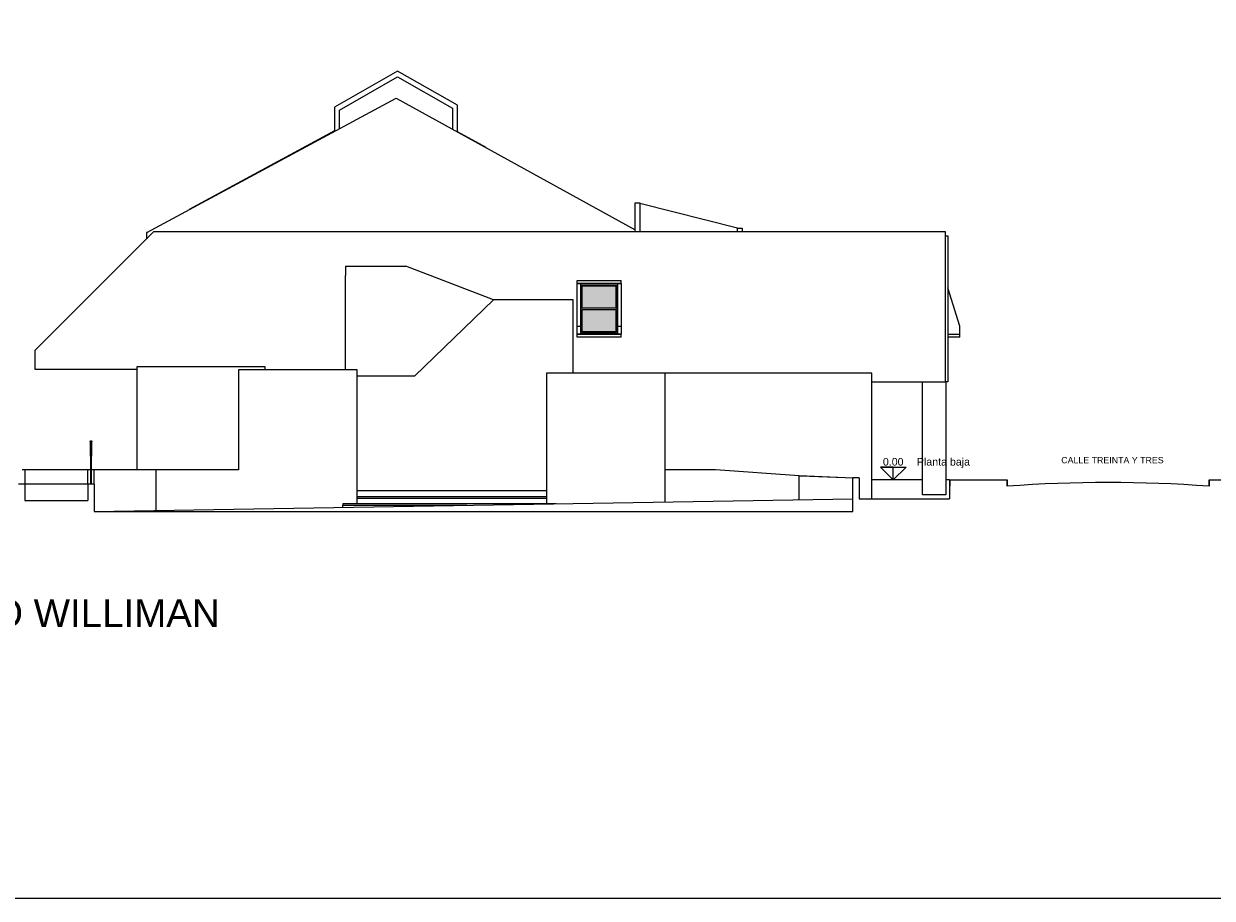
# Model space of a CAD drawing. Header units: metres. Extents: x -18231 to -17951, y 15132 to 15402.
# Tile 126 of 144: x -18020 to -17982, y 15289 to 15317. Entities that reach past the tile are written whole.
import ezdxf

# ---------------------------------------------------------------- set-up
doc = ezdxf.new("R2010")
doc.units = ezdxf.units.M
doc.layers.get('0').update_dxf_attribs({"color": 1})
for name, color, linetype, lineweight in [('A-DETL', 90, 'Continuous', 18), ('A-FLOR', 192, 'Continuous', 25), ('A-FLOR-HRAL', 11, 'Continuous', 18), ('A-FLOR-LEVL', 51, 'Continuous', 18), ('A-GLAZ', 151, 'Continuous', 18), ('A-WALL', 113, 'Continuous', 9), ('ATRAS', 21, 'Continuous', 9), ('I-FURN', 30, 'Continuous', 18), ('MEDIO', 81, 'Continuous', 9), ('S-COLS', 52, 'Continuous', 18), ('S-STRS', 31, 'Continuous', 18)]:
    doc.layers.add(name, color=color, linetype=linetype, lineweight=lineweight)
doc.layers.add('CORTADO', color=192, linetype='Continuous')
doc.layers.add('TEXTOS', color=1, linetype='Continuous')
doc.styles.add('Arial', font='arial.ttf', dxfattribs={"height": 120})
doc.styles.add('Romans', font='arial.ttf', dxfattribs={"height": 0.2})

# ---------------------------------------------------------------- blocks, each defined once
blk = doc.blocks.new('Ventana de guillotina de 2 hojas - 1200x 1600mm 2-488645-Este')
at = {"layer": 'A-GLAZ'}
for p, q in [((3908, 6208), (5044, 6208)), ((3908, 4672), (3908, 6208)), ((3939, 6176), (5012, 6176)), ((3939, 5462), (3939, 6176)), ((5012, 6176), (5012, 5462)), ((5044, 6208), (5044, 4672)), ((5044, 5462), (3908, 5462)), ((3939, 5418), (5012, 5418)), ((3939, 4704), (3939, 5418)), ((5012, 5418), (5012, 4704)), ((5044, 4672), (3908, 4672)), ((5012, 4704), (3939, 4704))]:
    blk.add_line(p, q, dxfattribs=at)
blk = doc.blocks.new('Aberturas - Aberturas-489961-Este')
at = {"layer": 'I-FURN'}
for p, q in [((3785, 6345), (5175, 6345)), ((3785, 6240), (3785, 6345)), ((5175, 6240), (3785, 6240)), ((3785, 4890), (3785, 6240)), ((3785, 6240), (3885, 6240)), ((3885, 6240), (3885, 4890)), ((5075, 4890), (5075, 6240)), ((5075, 6240), (5175, 6240)), ((5175, 6240), (5175, 6345)), ((5175, 6240), (5175, 4890)), ((3785, 4640), (3785, 4890)), ((3785, 4890), (3885, 4890)), ((3885, 4640), (3785, 4640)), ((3785, 4640), (3885, 4640)), ((3785, 4540), (3785, 4640)), ((3885, 4540), (3785, 4540)), ((3885, 4890), (3885, 4640)), ((3885, 4640), (5076, 4640)), ((5076, 4540), (3885, 4540)), ((5075, 4640), (5075, 4890)), ((5075, 4890), (5175, 4890)), ((5175, 4640), (5075, 4640)), ((5076, 4640), (5176, 4640)), ((5176, 4540), (5076, 4540)), ((5175, 4890), (5175, 4640)), ((5176, 4540), (5176, 4640))]:
    blk.add_line(p, q, dxfattribs=at)
blk = doc.blocks.new('Aberturas1 - Aberturas-490163-Este')
at = {"layer": 'I-FURN'}
for p, q in [((15936, 4890), (15556, 6111)), ((15556, 4640), (15936, 4640)), ((15936, 4540), (15556, 4540)), ((15936, 4640), (15936, 4890)), ((15936, 4540), (15936, 4640))]:
    blk.add_line(p, q, dxfattribs=at)
blk = doc.blocks.new('fachada - fachada-494473-Este')
at = {"layer": 'I-FURN'}
for p, q in [((15486, 3120), (15486, 7760)), ((15486, 7760), (15556, 7760)), ((15556, 7760), (15556, 3120)), ((15556, 3120), (15486, 3120))]:
    blk.add_line(p, q, dxfattribs=at)
blk = doc.blocks.new('Barandilla - 30 mm-633646-Este')
at = {"layer": 'A-FLOR-HRAL'}
for p, q in [((-13879, 1168), (-13879, 1168)), ((-13879, 1167), (-13879, 1168)), ((-13850, 1168), (-13849, 1168)), ((-13849, 1168), (-13850, 1167))]:
    blk.add_line(p, q, dxfattribs=at)
blk = doc.blocks.new('Barandilla - 30 mm-V2-Este')
at = {"layer": 'A-FLOR-HRAL'}
for p, q in [((-13879, 794), (-13879, 794)), ((-13879, 793), (-13879, 794)), ((-13850, 794), (-13849, 794)), ((-13849, 794), (-13850, 793)), ((-13879, 753), (-13879, -126)), ((-13849, -126), (-13849, 753))]:
    blk.add_line(p, q, dxfattribs=at)
at = {"layer": 'A-FLOR-HRAL', "flags": 128}
blk.add_lwpolyline([(-13879, -126), (-13879, -127), (-13877, -127), (-13875, -127), (-13873, -127), (-13869, -127), (-13866, -127), (-13862, -127), (-13859, -127), (-13856, -127), (-13853, -127), (-13851, -127), (-13850, -127), (-13849, -126)], dxfattribs=at)
blk = doc.blocks.new('Barandilla - Barandilla-629096-Este')
at = {"layer": 'A-FLOR-HRAL'}
for p, q in [((-11674, 589), (-11674, 573)), ((-11674, 389), (-11674, 373)), ((-11654, 573), (-11654, 589)), ((-11654, 373), (-11654, 389)), ((-11674, 189), (-11674, 173)), ((-11654, 173), (-11654, 189))]:
    blk.add_line(p, q, dxfattribs=at)
at = {"layer": 'A-FLOR-HRAL', "flags": 128}
for points in [[(-11654, 573), (-11655, 575), (-11656, 578), (-11657, 580), (-11659, 581), (-11662, 582), (-11664, 583), (-11667, 582), (-11669, 581), (-11671, 580), (-11673, 578), (-11674, 575), (-11674, 573)], [(-11674, 573), (-11674, 570), (-11673, 568), (-11671, 565), (-11669, 564), (-11667, 563), (-11664, 563), (-11662, 563), (-11659, 564), (-11657, 565), (-11656, 568), (-11655, 570), (-11654, 573)], [(-11654, 373), (-11655, 375), (-11656, 378), (-11657, 380), (-11659, 381), (-11662, 382), (-11664, 383), (-11667, 382), (-11669, 381), (-11671, 380), (-11673, 378), (-11674, 375), (-11674, 373)], [(-11674, 373), (-11674, 370), (-11673, 368), (-11671, 365), (-11669, 364), (-11667, 363), (-11664, 363), (-11662, 363), (-11659, 364), (-11657, 365), (-11656, 368), (-11655, 370), (-11654, 373)], [(-11654, 173), (-11655, 175), (-11656, 178), (-11657, 180), (-11659, 181), (-11662, 182), (-11664, 183), (-11667, 182), (-11669, 181), (-11671, 180), (-11673, 178), (-11674, 175), (-11674, 173)], [(-11674, 173), (-11674, 170), (-11673, 168), (-11671, 165), (-11669, 164), (-11667, 163), (-11664, 163), (-11662, 163), (-11659, 164), (-11657, 165), (-11656, 168), (-11655, 170), (-11654, 173)]]:
    blk.add_lwpolyline(points, dxfattribs=at)
for name, p in [('Barandilla - 30 mm-633646-Este', (2200, 74)), ('Barandilla - 30 mm-633646-Este', (2200, 0)), ('Barandilla - 30 mm-633646-Este', (2200, -75)), ('Barandilla - 30 mm-633646-Este', (2200, -150)), ('Barandilla - 30 mm-633646-Este', (2200, -225)), ('Barandilla - 30 mm-633646-Este', (2200, -300)), ('Barandilla - 30 mm-V2-Este', (2200, 0))]:
    blk.add_blockref(name, p)
blk = doc.blocks.new('Tipo de barandal superior - Barandal superior_interno_-629100-Este')
at = {"layer": 'A-FLOR-HRAL'}
for p, q in [((-11689, 1223), (-11689, 773)), ((-11639, 773), (-11639, 1223))]:
    blk.add_line(p, q, dxfattribs=at)
at = {"layer": 'A-FLOR-HRAL', "flags": 128}
for points in [[(-11689, 1223), (-11688, 1229), (-11686, 1235), (-11682, 1240), (-11677, 1244), (-11671, 1247), (-11664, 1248), (-11658, 1247), (-11652, 1244), (-11646, 1240), (-11643, 1235), (-11640, 1229), (-11639, 1223)], [(-11639, 773), (-11640, 779), (-11643, 785), (-11646, 790), (-11652, 794), (-11658, 797), (-11664, 798), (-11671, 797), (-11677, 794), (-11682, 790), (-11686, 785), (-11688, 779), (-11689, 773)], [(-11689, 773), (-11688, 766), (-11686, 760), (-11682, 755), (-11677, 751), (-11671, 748), (-11664, 748), (-11658, 748), (-11652, 751), (-11646, 755), (-11643, 760), (-11640, 766), (-11639, 773)]]:
    blk.add_lwpolyline(points, dxfattribs=at)
blk = doc.blocks.new('Nivel - Extremo de nivel-1605-Norte')
at = {"layer": 'A-FLOR-LEVL'}
for p, q in [((21596, 402), (22000, 0)), ((21596, 402), (22404, 402)), ((22000, 402), (21596, 402)), ((21596, 402), (22000, 0)), ((22000, 402), (21596, 402)), ((21596, 402), (22000, 0)), ((22404, 402), (22000, 0)), ((22000, 0), (22000, 402)), ((22000, 0), (22000, 402)), ((22000, 0), (22000, 402))]:
    blk.add_line(p, q, dxfattribs=at)

msp = doc.modelspace()

# ---------------------------------------------------------------- hatches: boundary and pattern name
at = {"layer": 'A-FLOR-HRAL', "true_color": 0xc7c8ca, "transparency": 33554483}
h = msp.add_hatch(color=9, dxfattribs=at)
h.dxf.hatch_style = 1
h.paths.add_polyline_path([(-18001.288, 15307.688), (-18001.288, 15308.4), (-18002.358, 15308.4), (-18002.358, 15307.688)])
h.paths.add_polyline_path([(-18002.358, 15307.644), (-18002.358, 15306.931), (-18001.288, 15306.931), (-18001.288, 15307.644)])

# ---------------------------------------------------------------- linework, layer by layer
for q in [(-18017.822, 15301.243), (-18015.854, 15301.238)]:
    msp.add_line((-18017.818, 15301.238), q)
msp.add_lwpolyline([(-17950.733, 15345.555), (-18070.692, 15345.555), (-18070.692, 15288.982), (-17950.733, 15288.982)], close=True)
at = {"layer": 'A-DETL'}
msp.add_line((-17993.18, 15302.24), (-17993.166, 15302.24), dxfattribs=at)
at = {"layer": 'A-FLOR'}
for p, q in [((-17991.57, 15302.24), (-17993.18, 15302.24)), ((-17990.712, 15302.24), (-17990.832, 15302.24))]:
    msp.add_line(p, q, dxfattribs=at)
at = {"layer": 'A-WALL'}
for p, q in [((-18000.676, 15310.109), (-18000.676, 15311.03)), ((-18000.676, 15311.03), (-18000.527, 15311.03)), ((-18000.527, 15311.03), (-18000.527, 15310.109)), ((-17997.432, 15310.225), (-18000.527, 15311)), ((-18015.939, 15310.109), (-18019.704, 15306.344)), ((-17990.842, 15310.109), (-18015.939, 15310.109)), ((-17997.435, 15310.109), (-17997.435, 15310.225)), ((-17997.435, 15310.225), (-17997.285, 15310.225)), ((-17997.285, 15310.225), (-17997.285, 15310.109)), ((-17990.842, 15305.352), (-17990.842, 15310.109)), ((-18019.704, 15306.344), (-18019.704, 15305.758)), ((-18019.704, 15305.758), (-18016.475, 15305.758)), ((-18012.406, 15305.831), (-18016.475, 15305.831)), ((-18016.475, 15305.831), (-18016.475, 15302.562)), ((-18012.406, 15305.731), (-18012.406, 15305.831)), ((-17993.18, 15305.631), (-17999.724, 15305.631)), ((-17993.18, 15301.642), (-17993.18, 15305.631)), ((-17993.18, 15305.352), (-17990.842, 15305.352)), ((-18017.936, 15302.562), (-18020.101, 15302.562)), ((-18020.016, 15302.562), (-18020.016, 15302.113)), ((-18018.022, 15302.11), (-18018.021, 15302.562)), ((-18017.822, 15302.11), (-18017.821, 15302.562)), ((-17998.128, 15302.562), (-17999.724, 15302.562)), ((-17995.48, 15302.377), (-17998.128, 15302.562)), ((-17995.48, 15301.614), (-17995.48, 15302.377)), ((-17995.48, 15302.373), (-17995.428, 15302.372)), ((-17993.784, 15302.302), (-17995.48, 15302.37)), ((-17995.428, 15302.372), (-17993.747, 15302.305)), ((-18018.021, 15302.11), (-18020.016, 15302.113)), ((-18017.822, 15301.237), (-18009.488, 15301.237)), ((-18009.488, 15301.237), (-18009.488, 15301.241))]:
    msp.add_line(p, q, dxfattribs=at)
at = {"layer": 'ATRAS'}
for p, q in [((-18008.214, 15315.2), (-18010.203, 15314.057)), ((-18010.043, 15313.964), (-18008.214, 15315.016)), ((-18006.313, 15314.12), (-18008.214, 15315.2)), ((-18008.214, 15315.016), (-18006.472, 15314.028)), ((-18016.156, 15310.087), (-18008.247, 15314.346)), ((-18008.247, 15314.346), (-18000.676, 15310.168)), ((-18010.203, 15314.057), (-18010.203, 15313.312)), ((-18010.043, 15313.379), (-18010.043, 15313.964)), ((-18006.472, 15314.028), (-18006.472, 15313.367)), ((-18006.313, 15313.279), (-18006.313, 15314.12)), ((-18010.203, 15313.312), (-18014.807, 15310.817)), ((-18005.4, 15312.775), (-18006.313, 15313.282)), ((-18016.156, 15310.086), (-18016.166, 15310.081)), ((-18016.166, 15310.081), (-18016.166, 15309.899)), ((-18016.166, 15309.899), (-18016.129, 15309.919))]:
    msp.add_line(p, q, dxfattribs=at)
at = {"layer": 'CORTADO'}
for p, q in [((-17993.784, 15301.243), (-17993.784, 15302.305)), ((-17993.584, 15302.305), (-17993.784, 15302.305)), ((-17993.584, 15302.305), (-17993.584, 15301.642)), ((-17990.712, 15302.24), (-17988.887, 15302.24)), ((-17990.712, 15302.24), (-17990.712, 15301.642)), ((-17990.707, 15302.24), (-17990.707, 15302.041)), ((-17988.887, 15302.24), (-17988.887, 15302.041)), ((-17988.887, 15302.041), (-17988.887, 15302.24)), ((-17982.489, 15302.24), (-17980.706, 15302.252)), ((-17982.489, 15302.24), (-17982.489, 15302.041)), ((-17982.489, 15302.041), (-17982.489, 15302.24)), ((-18020.016, 15302.113), (-18020.215, 15302.113)), ((-18020.016, 15302.113), (-18020.016, 15301.592)), ((-18018.022, 15302.11), (-18018.022, 15301.592)), ((-18017.822, 15302.113), (-18018.021, 15302.113)), ((-18020.016, 15301.592), (-18018.021, 15301.592)), ((-17993.584, 15301.642), (-17990.712, 15301.642)), ((-18017.822, 15301.243), (-17993.784, 15301.243))]:
    msp.add_line(p, q, dxfattribs=at)
msp.add_lwpolyline([(-18017.822, 15302.113), (-18017.822, 15301.243), (-18017.818, 15301.238), (-18017.818, 15301.238)], dxfattribs=at)
msp.add_arc((-17985.688, 15259.634), 42.527, 85.686, 94.314, dxfattribs=at)
at = {"layer": 'I-FURN'}
for p, q in [((-18009.862, 15309.022), (-18007.947, 15309.022)), ((-18009.862, 15309.022), (-18009.862, 15308.723)), ((-18005.165, 15307.955), (-18007.947, 15309.022)), ((-18009.862, 15305.731), (-18009.862, 15308.723)), ((-18005.165, 15307.955), (-18007.674, 15305.531)), ((-18002.641, 15307.955), (-18005.165, 15307.955)), ((-18002.641, 15305.631), (-18002.641, 15307.955)), ((-18009.488, 15305.731), (-18013.248, 15305.731)), ((-18013.248, 15305.731), (-18013.248, 15302.562)), ((-18009.488, 15301.715), (-18009.488, 15305.731)), ((-18007.674, 15305.531), (-18009.488, 15305.531)), ((-17999.724, 15305.631), (-18003.484, 15305.631)), ((-18003.484, 15305.631), (-18003.484, 15301.715)), ((-17999.724, 15301.543), (-17999.724, 15305.631)), ((-18013.248, 15302.562), (-18017.906, 15302.562)), ((-18015.854, 15301.275), (-18015.854, 15302.562))]:
    msp.add_line(p, q, dxfattribs=at)
at = {"layer": 'MEDIO'}
msp.add_line((-18017.822, 15301.243), (-17993.784, 15301.64), dxfattribs=at)
at = {"layer": 'MEDIO', "flags": 128}
msp.add_lwpolyline([(-18017.822, 15301.243), (-17993.784, 15301.243), (-17993.784, 15301.243)], dxfattribs=at)
at = {"layer": 'S-COLS'}
for p, q in [((-17991.57, 15305.352), (-17990.832, 15305.352)), ((-17991.57, 15301.775), (-17991.57, 15305.352)), ((-17990.832, 15305.352), (-17990.832, 15301.775)), ((-17990.832, 15301.775), (-17991.57, 15301.775))]:
    msp.add_line(p, q, dxfattribs=at)
at = {"layer": 'S-STRS'}
for p, q in [((-18003.484, 15301.901), (-18009.488, 15301.901)), ((-18003.185, 15301.489), (-18009.942, 15301.489)), ((-18009.942, 15301.489), (-18009.942, 15301.439)), ((-18009.942, 15301.439), (-18006.008, 15301.439)), ((-18009.942, 15301.373), (-18009.942, 15301.439)), ((-18009.488, 15301.665), (-18009.488, 15301.715)), ((-18009.488, 15301.715), (-18003.484, 15301.715)), ((-18009.488, 15301.489), (-18009.488, 15301.665)), ((-18009.488, 15301.665), (-18003.484, 15301.665)), ((-18003.484, 15301.715), (-18003.484, 15301.665)), ((-18003.484, 15301.665), (-18003.484, 15301.489)), ((-18003.185, 15301.486), (-18003.185, 15301.489))]:
    msp.add_line(p, q, dxfattribs=at)

# ---------------------------------------------------------------- block references
at = {"layer": 'A-FLOR-HRAL', "xscale": 0.0009973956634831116, "yscale": 0.0009973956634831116, "zscale": 0.0009973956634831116}
for name in ['Tipo de barandal superior - Barandal superior_interno_-629100-Este', 'Barandilla - Barandilla-629096-Este']:
    msp.add_blockref(name, (-18006.288, 15302.24), dxfattribs=at)
at = {"layer": 'A-FLOR-LEVL', "xscale": 0.001002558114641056, "yscale": 0.001002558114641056, "zscale": 0.001002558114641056}
msp.add_blockref('Nivel - Extremo de nivel-1605-Norte', (-18014.556, 15302.24), dxfattribs=at)
at = {"layer": 'A-GLAZ', "xscale": 0.0009973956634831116, "yscale": 0.0009973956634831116, "zscale": 0.0009973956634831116}
msp.add_blockref('Ventana de guillotina de 2 hojas - 1200x 1600mm 2-488645-Este', (-18006.288, 15302.24), dxfattribs=at)
at = {"layer": 'I-FURN', "xscale": 0.0009973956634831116, "yscale": 0.0009973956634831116, "zscale": 0.0009973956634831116}
for name in ['fachada - fachada-494473-Este', 'Aberturas - Aberturas-489961-Este', 'Aberturas1 - Aberturas-490163-Este']:
    msp.add_blockref(name, (-18006.288, 15302.24), dxfattribs=at)

# ---------------------------------------------------------------- texts
at = {"layer": 'TEXTOS', "attachment_point": 1, "style": 'Arial'}
for s, insert, char_height, width in [('0.00', (-17992.828, 15302.938), 0.2406, 0.78766), ('Planta baja', (-17991.75, 15302.938), 0.24061, 1.93874)]:
    msp.add_mtext(s, dxfattribs=dict(at, insert=insert, char_height=char_height, width=width))
at = {"layer": 'TEXTOS', "attachment_point": 1, "style": 'Romans'}
for s, width, gutter_width, insert, char_height in [('CALLE TREINTA Y TRES', 5.30139, 0.5, (-17987.175, 15302.969), 0.2), ('FACHADA CALLE CLAUDIO WILLIMAN', 25.20949, 0.568, (-18035.866, 15298.455), 0.87296)]:
    msp.add_mtext_dynamic_manual_height_columns(s, width=width, gutter_width=gutter_width, heights=[0], dxfattribs=dict(at, insert=insert, char_height=char_height))

doc.saveas('drawing.dxf')
